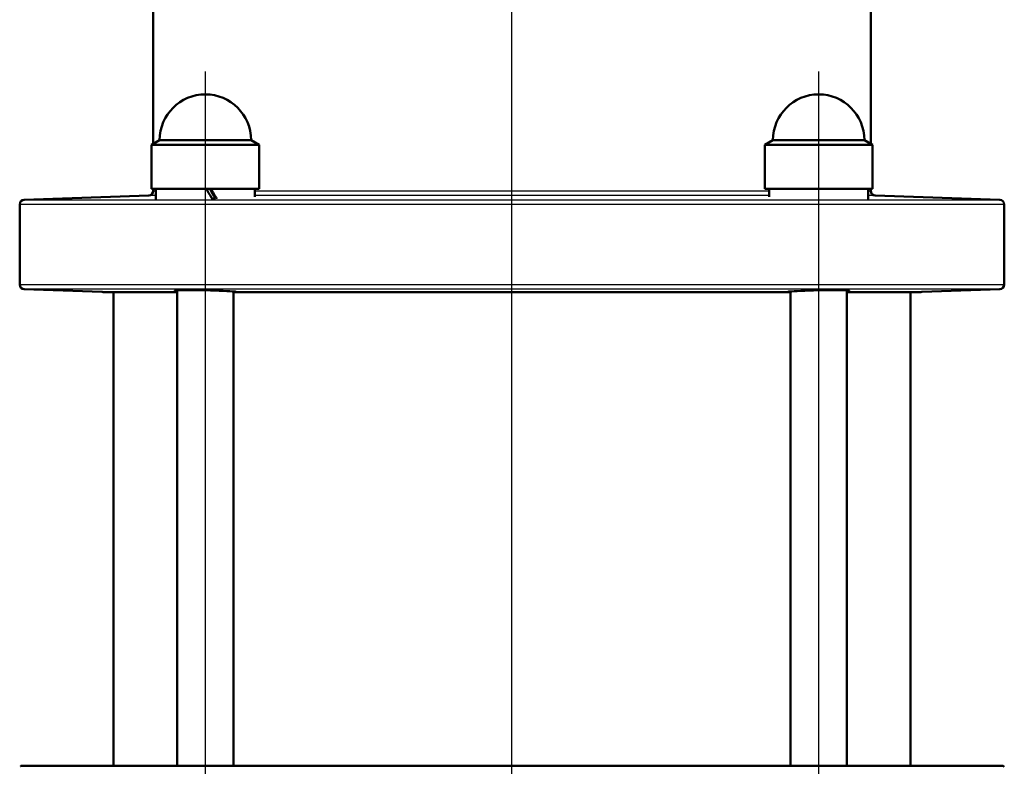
# Model space of a CAD drawing. Header units: millimetres. Extents: x 99 to 904, y 199 to 1215.
# Tile 8 of 12: x 282 to 492, y 909 to 1068. Entities that reach past the tile are written whole.
import ezdxf

# ---------------------------------------------------------------- set-up
doc = ezdxf.new("R2010")
doc.units = ezdxf.units.MM
doc.header["$LTSCALE"] = 5
for name, color, linetype, lineweight in [('Mittellinie(DIN)', 4, 'Continuous', 25), ('Sichtbare Kanten(DIN)', 7, 'Continuous', 50), ('Sichtbare tangentiale Kanten(DIN)', 3, 'Continuous', 25)]:
    doc.layers.add(name, color=color, linetype=linetype, lineweight=lineweight)

msp = doc.modelspace()

# ---------------------------------------------------------------- linework, layer by layer
at = {"layer": 'Mittellinie(DIN)', "linetype": 'Continuous'}
for p, q in [((386.68, 493.54), (386.68, 1215.24)), ((321.28, 858.91), (321.28, 1056.91)), ((452.09, 858.91), (452.09, 1056.91))]:
    msp.add_line(p, q, dxfattribs=at)
at = {"layer": 'Sichtbare Kanten(DIN)'}
for p, q in [((310.18, 1158.38), (310.18, 1041.53)), ((463.18, 1158.38), (463.18, 1041.53)), ((311.53, 1042.31), (309.78, 1041.3)), ((311.53, 1042.31), (331.03, 1042.31)), ((331.03, 1042.31), (332.78, 1041.3)), ((442.34, 1042.31), (440.59, 1041.3)), ((442.34, 1042.31), (461.84, 1042.31)), ((461.84, 1042.31), (463.59, 1041.3)), ((332.78, 1041.3), (309.78, 1041.3)), ((309.78, 1041.3), (309.78, 1031.91)), ((332.78, 1041.3), (332.78, 1031.91)), ((463.59, 1041.3), (440.59, 1041.3)), ((440.59, 1041.3), (440.59, 1031.91)), ((463.59, 1041.3), (463.59, 1031.91)), ((332.78, 1031.91), (309.78, 1031.91)), ((310.18, 1031.91), (310.18, 1031.51)), ((310.73, 1031.91), (310.73, 1029.72)), ((331.83, 1031.91), (331.83, 1030.24)), ((463.59, 1031.91), (440.59, 1031.91)), ((441.54, 1031.91), (441.54, 1030.24)), ((462.64, 1031.91), (462.64, 1029.72)), ((463.18, 1031.91), (463.18, 1031.51)), ((309.22, 1030.51), (282.65, 1029.59)), ((464.15, 1030.51), (490.72, 1029.59)), ((281.68, 1028.59), (281.68, 1011.52)), ((491.68, 1028.59), (491.68, 1011.52)), ((299.22, 1009.94), (282.65, 1010.52)), ((315.28, 908.91), (315.28, 1010.33)), ((458.09, 908.91), (458.09, 1010.33)), ((474.15, 1009.94), (490.72, 1010.52)), ((315.28, 1009.91), (299.44, 1009.91)), ((301.68, 908.91), (301.68, 1009.91)), ((327.28, 908.91), (327.28, 1010.04)), ((327.67, 1009.91), (327.28, 1009.91)), ((445.69, 1009.91), (327.67, 1009.91)), ((446.09, 1009.91), (445.69, 1009.91)), ((446.09, 908.91), (446.09, 1010.04)), ((473.92, 1009.91), (458.09, 1009.91)), ((471.68, 908.91), (471.68, 1009.91)), ((282.01, 908.91), (491.43, 908.91)), ((491.43, 908.91), (491.68, 908.66))]:
    msp.add_line(p, q, dxfattribs=at)
at = {"layer": 'Sichtbare Kanten(DIN)', "flags": 128}
for points in [[(323.37, 1029.88), (323.34, 1029.88), (323.31, 1029.88), (323.28, 1029.88), (323.26, 1029.88), (323.23, 1029.88), (323.2, 1029.88), (323.17, 1029.88), (323.14, 1029.88), (323.11, 1029.88), (323.08, 1029.87), (323.05, 1029.87), (323.03, 1029.87), (323, 1029.87), (322.97, 1029.87), (322.94, 1029.87), (322.91, 1029.87), (322.88, 1029.87), (322.85, 1029.87), (322.82, 1029.87), (322.79, 1029.87), (322.76, 1029.86), (322.73, 1029.86), (322.71, 1029.86), (322.68, 1029.86)], [(315.28, 1010.21), (314.96, 1010.24), (314.8, 1010.27), (314.79, 1010.29), (314.92, 1010.31), (315.21, 1010.33), (315.64, 1010.34), (316.2, 1010.34), (316.86, 1010.34), (317.62, 1010.34), (318.49, 1010.33), (319.43, 1010.32), (320.41, 1010.3), (321.38, 1010.28), (322.35, 1010.25), (323.31, 1010.22), (324.24, 1010.19), (325.1, 1010.16), (325.85, 1010.13), (326.48, 1010.09), (327.01, 1010.06), (327.42, 1010.02), (327.67, 1009.99), (327.77, 1009.96), (327.73, 1009.94)], [(445.64, 1009.94), (445.59, 1009.96), (445.69, 1009.99), (445.95, 1010.02), (446.35, 1010.06), (446.88, 1010.09), (447.52, 1010.13), (448.27, 1010.16), (449.12, 1010.19), (450.05, 1010.22), (451.02, 1010.25), (451.98, 1010.28), (452.95, 1010.3), (453.93, 1010.32), (454.87, 1010.33), (455.74, 1010.34), (456.51, 1010.34), (457.17, 1010.34), (457.72, 1010.34), (458.16, 1010.33), (458.44, 1010.31), (458.58, 1010.29), (458.56, 1010.27), (458.4, 1010.24), (458.09, 1010.21)], [(327.73, 1009.94), (327.72, 1009.94), (327.72, 1009.94), (327.72, 1009.94), (327.72, 1009.94), (327.72, 1009.94), (327.71, 1009.94), (327.71, 1009.94), (327.71, 1009.94), (327.71, 1009.93), (327.71, 1009.93), (327.7, 1009.93), (327.7, 1009.93), (327.7, 1009.93), (327.7, 1009.93), (327.69, 1009.93), (327.69, 1009.92), (327.69, 1009.92), (327.69, 1009.92), (327.68, 1009.92), (327.68, 1009.92), (327.68, 1009.91), (327.68, 1009.91), (327.67, 1009.91), (327.67, 1009.91)], [(445.69, 1009.91), (445.69, 1009.91), (445.69, 1009.91), (445.69, 1009.91), (445.68, 1009.92), (445.68, 1009.92), (445.68, 1009.92), (445.68, 1009.92), (445.67, 1009.92), (445.67, 1009.93), (445.67, 1009.93), (445.67, 1009.93), (445.66, 1009.93), (445.66, 1009.93), (445.66, 1009.93), (445.66, 1009.93), (445.65, 1009.94), (445.65, 1009.94), (445.65, 1009.94), (445.65, 1009.94), (445.65, 1009.94), (445.64, 1009.94), (445.64, 1009.94), (445.64, 1009.94), (445.64, 1009.94)], [(282.01, 908.91), (282, 908.9), (281.99, 908.89), (281.98, 908.88), (281.97, 908.87), (281.96, 908.86), (281.96, 908.85), (281.95, 908.84), (281.94, 908.83), (281.93, 908.82), (281.92, 908.81), (281.91, 908.8), (281.9, 908.79), (281.89, 908.78)]]:
    msp.add_lwpolyline(points, dxfattribs=at)
at = {"layer": 'Sichtbare Kanten(DIN)'}
for centre, radius, start, end in [((321.28, 1042.31), 9.75, 0, 180), ((452.09, 1042.31), 9.75, 0, 180), ((309.18, 1031.51), 1, 272, 0), ((464.18, 1031.51), 1, 180, 268), ((282.68, 1028.59), 1, 92, 180), ((490.68, 1028.59), 1, 0, 88), ((282.68, 1011.52), 1, 180, 268), ((490.68, 1011.52), 1, 272, 0), ((299.18, 1008.94), 1, 74.9476, 88), ((474.18, 1008.94), 1, 92, 105.0524)]:
    msp.add_arc(centre, radius, start, end, dxfattribs=at)
for centre, major_axis, start_param, end_param in [((321.28, 1031.04), (-10.54, 18.27), 4.624812, 4.742647), ((321.28, 1032.77), (-6.34, 11), 4.429331, 4.616415), ((321.28, 1032.77), (-10.54, 18.27), 4.530808, 4.647825)]:
    msp.add_ellipse(centre, major_axis=major_axis, ratio=0.029747, start_param=start_param, end_param=end_param, dxfattribs=at)
at = {"layer": 'Sichtbare tangentiale Kanten(DIN)'}
for p, q in [((310.18, 1031.51), (310.73, 1031.51)), ((331.83, 1031.51), (441.54, 1031.51)), ((462.64, 1031.51), (463.18, 1031.51)), ((282.65, 1029.59), (490.72, 1029.59)), ((310.73, 1030.51), (309.22, 1030.51)), ((441.54, 1030.51), (331.83, 1030.51)), ((464.15, 1030.51), (462.64, 1030.51)), ((491.68, 1028.59), (281.68, 1028.59)), ((281.68, 1011.52), (491.68, 1011.52)), ((490.72, 1010.52), (282.65, 1010.52)), ((299.22, 1009.94), (315.28, 1009.94)), ((327.73, 1009.94), (445.64, 1009.94)), ((458.09, 1009.94), (474.15, 1009.94))]:
    msp.add_line(p, q, dxfattribs=at)

doc.saveas('drawing.dxf')
